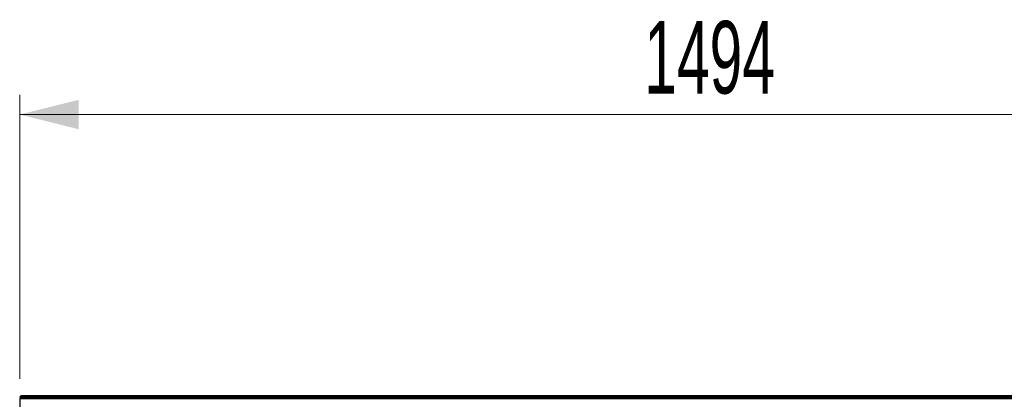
# Model space of a CAD drawing. Header units: millimetres. Extents: x 8 to 290, y 2 to 202.
# Tile 68 of 104: x 187 to 237, y 105 to 124. Entities that reach past the tile are written whole.
import ezdxf

# ---------------------------------------------------------------- set-up
doc = ezdxf.new("R2010")
doc.units = ezdxf.units.MM
doc.styles.add('SLDTEXTSTYLE2', font='TXT', dxfattribs={"width": 0.605})
doc.dimstyles.new('SLDDIMSTYLE1', dxfattribs={"dimtxt": 3.595646, "dimasz": 3, "dimexe": 0, "dimexo": 0.0625, "dimgap": 0.898912, "dimtad": 1, "dimlfac": 20, "dimrnd": 1e-09, "dimzin": 12, "dimdsep": 46, "dimtxsty": 'SLDTEXTSTYLE2', "dimsah": 1, "dimcen": 0.09, "dimadec": 0, "dimazin": 3, "dimtfac": 1, "dimtofl": 0, "dimtmove": 0, "dimatfit": 3, "dimfxl": 1, "dimfrac": 2, "dimtolj": 1, "dimtzin": 12, "dimarcsym": 0})

# ---------------------------------------------------------------- blocks, each defined once
blk = doc.blocks.new('_D_10')
at = {"color": 7, "linetype": 'Continuous', "lineweight": 0}
for p, q in [((186.992, 105.797), (186.992, 120.292)), ((261.692, 105.797), (261.692, 120.292)), ((261.692, 119.292), (186.992, 119.292))]:
    blk.add_line(p, q, dxfattribs=at)
at = {"color": 7, "linetype": 'Continuous', "lineweight": 18}
for points in [[(186.992, 119.292), (189.992, 118.542), (189.992, 120.042)], [(261.692, 119.292), (258.692, 120.042), (258.692, 118.542)]]:
    blk.add_solid(points, dxfattribs=at)
at = {"color": 7, "linetype": 'Continuous', "lineweight": 18, "insert": (218.854, 124.067), "char_height": 3.7042, "attachment_point": 1, "style": 'SLDTEXTSTYLE2'}
blk.add_mtext('1494', dxfattribs=at)

msp = doc.modelspace()

# ---------------------------------------------------------------- linework, layer by layer
at = {"color": 7, "linetype": 'Continuous', "lineweight": 25}
for p, q in [((186.99158, 104.79727), (186.99158, 103.99727)), ((186.99158, 104.79727), (261.69158, 104.79727)), ((187.04158, 104.91477), (187.02408, 104.89727)), ((187.02408, 104.84727), (187.02408, 104.89727)), ((187.02408, 104.84727), (187.04158, 104.82977)), ((187.04158, 104.91477), (187.07408, 104.94727)), ((187.05908, 104.89727), (187.04158, 104.91477)), ((187.04158, 104.82977), (187.05908, 104.84727)), ((187.07408, 104.79727), (187.04158, 104.82977)), ((261.62408, 104.89727), (187.05908, 104.89727)), ((187.05908, 104.89727), (187.05908, 104.84727)), ((187.05908, 104.84727), (261.62408, 104.84727)), ((187.07408, 104.94727), (261.60908, 104.94727))]:
    msp.add_line(p, q, dxfattribs=at)

# ---------------------------------------------------------------- dimensions: what is measured, and where the dimension line sits
at = {"color": 7, "linetype": 'Continuous', "lineweight": 18}
dim = msp.add_linear_dim(base=(186.99158, 119.29169), p1=(261.69158, 104.79727), p2=(186.99158, 104.79727), dimstyle='SLDDIMSTYLE1', dxfattribs=at)
dim.commit()
dim.dimension.update_dxf_attribs({"geometry": '_D_10', "text_midpoint": (224.34158, 119.29169), "dimtype": 160})

doc.saveas('drawing.dxf')
